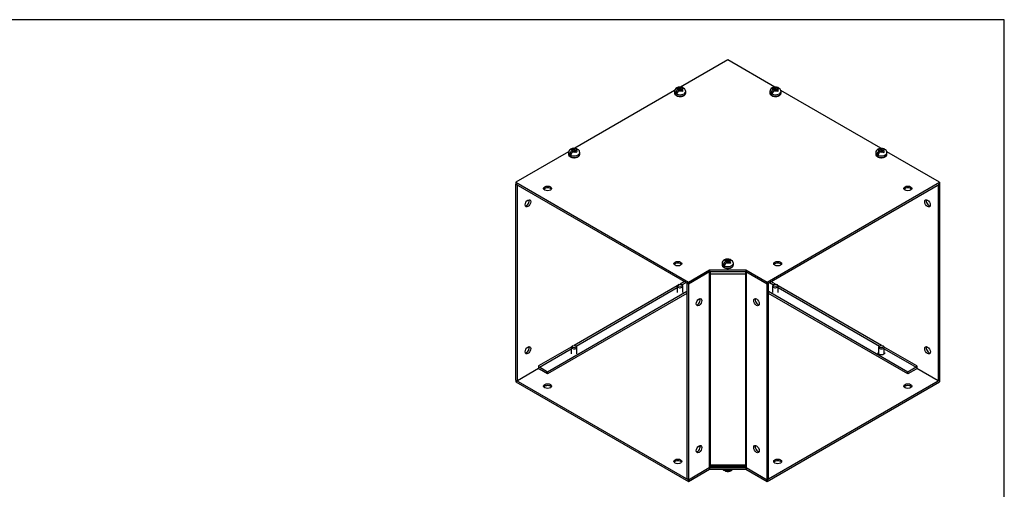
# Model space of a CAD drawing. Header units: inches. Extents: x 0.2 to 65.9, y -0.4 to 43.8.
# Tile 8 of 8: x 33 to 65.9, y 28.2 to 43.8. Entities that reach past the tile are written whole.
import ezdxf

# ---------------------------------------------------------------- set-up
doc = ezdxf.new("R2010")
doc.units = ezdxf.units.IN
doc.header["$MEASUREMENT"] = 0
for name, color, linetype in [('COM55548-4', 7, 'Continuous'), ('COM55549-4', 7, 'Continuous'), ('COM55550-4', 7, 'Continuous'), ('Default', 7, 'Continuous'), ('SCS19491', 7, 'Continuous')]:
    doc.layers.add(name, color=color, linetype=linetype)

# ---------------------------------------------------------------- blocks, each defined once
blk = doc.blocks.new('SE5')
at = {"layer": 'COM55548-4', "color": 7, "linetype": 'Continuous'}
for p, q in [((56.659, 42.501), (55.086, 41.593)), ((58.231, 41.593), (56.659, 42.501)), ((54.885, 41.477), (51.551, 39.552)), ((61.767, 39.552), (58.433, 41.476)), ((51.349, 39.435), (49.588, 38.418)), ((63.73, 38.418), (61.969, 39.435)), ((49.588, 38.418), (55.346, 35.094)), ((49.588, 38.418), (49.588, 38.36)), ((49.588, 38.36), (55.346, 35.035)), ((57.971, 35.094), (63.73, 38.418)), ((57.971, 35.035), (63.73, 38.36)), ((63.73, 38.418), (63.73, 38.36)), ((55.346, 35.094), (56.053, 35.502)), ((56.053, 35.502), (57.264, 35.502)), ((56.053, 35.502), (56.053, 35.443)), ((57.264, 35.502), (57.971, 35.094)), ((57.264, 35.502), (57.264, 35.443)), ((55.346, 35.035), (56.053, 35.443)), ((56.053, 35.443), (57.264, 35.443)), ((57.264, 35.443), (57.971, 35.035)), ((55.346, 35.094), (55.346, 35.035)), ((57.971, 35.094), (57.971, 35.035)), ((49.588, 31.828), (55.346, 28.503)), ((49.588, 31.828), (49.588, 31.769)), ((49.588, 31.769), (55.346, 28.444)), ((57.971, 28.444), (63.73, 31.769)), ((58.022, 28.532), (63.679, 31.799)), ((63.73, 31.827), (63.73, 31.769)), ((55.346, 28.503), (56.044, 28.906)), ((55.346, 28.444), (56.053, 28.852)), ((56.053, 28.91), (56.053, 28.852)), ((56.053, 28.852), (57.264, 28.852)), ((56.061, 28.911), (57.257, 28.911)), ((57.264, 28.91), (57.264, 28.852)), ((57.264, 28.852), (57.971, 28.444)), ((57.271, 28.907), (57.971, 28.503)), ((55.346, 28.503), (55.346, 28.444)), ((57.971, 28.503), (57.971, 28.503)), ((57.971, 28.503), (57.971, 28.444))]:
    blk.add_line(p, q, dxfattribs=at)
for centre in [(50.648, 38.214), (62.669, 38.214), (54.993, 35.706), (58.325, 35.706), (50.648, 31.624), (62.669, 31.624), (54.993, 29.115), (58.325, 29.115)]:
    blk.add_ellipse(centre, major_axis=(0.133, 0), ratio=0.57735, dxfattribs=at)
for centre, major_axis, start_param, end_param in [((50.648, 38.156), (0.133, 0), 0.392819, 2.748773), ((62.669, 38.156), (0.133, 0), 0.392819, 2.748773), ((54.993, 35.647), (0.133, 0), 0.392819, 2.748773), ((58.325, 35.647), (0.133, 0), 0.392819, 2.748773), ((61.785, 32.746), (0.125, 0), 3.141593, 6.283185), ((50.648, 31.565), (0.133, 0), 0.392819, 2.748773), ((62.669, 31.565), (0.133, 0), 0.392819, 2.748773), ((54.993, 29.057), (0.133, 0), 0.392819, 2.748773), ((58.325, 29.057), (0.133, 0), 0.392819, 2.748773)]:
    blk.add_ellipse(centre, major_axis=major_axis, ratio=0.57735, start_param=start_param, end_param=end_param, dxfattribs=at)
at = {"layer": 'COM55549-4', "color": 7, "linetype": 'Continuous'}
for p, q in [((56.044, 35.438), (55.346, 35.035)), ((56.044, 35.438), (56.044, 28.906)), ((56.069, 35.443), (56.069, 35.356)), ((56.069, 35.356), (56.069, 35.443)), ((56.069, 35.356), (56.069, 35.356)), ((56.069, 35.356), (56.069, 29)), ((57.248, 35.356), (56.069, 35.356)), ((57.248, 35.443), (57.248, 35.356)), ((57.248, 35.443), (57.248, 35.356)), ((57.248, 35.356), (57.248, 29)), ((57.248, 35.356), (57.248, 35.356)), ((57.274, 35.438), (57.274, 28.906)), ((55.295, 35.064), (55.295, 28.532)), ((55.346, 35.035), (55.295, 35.064)), ((55.346, 35.035), (55.346, 28.503)), ((57.971, 35.035), (58.022, 35.064)), ((57.971, 35.035), (57.971, 35.035)), ((57.971, 28.503), (57.971, 35.035)), ((58.022, 28.532), (58.022, 35.064)), ((58.022, 35.064), (58.022, 35.064)), ((56.069, 29), (56.069, 28.912)), ((56.069, 29), (56.069, 29)), ((56.069, 28.954), (56.069, 29)), ((56.069, 29), (57.248, 29)), ((56.069, 28.954), (57.248, 28.954)), ((57.248, 29), (57.248, 29)), ((57.248, 29), (57.248, 28.912)), ((57.248, 29), (57.248, 28.954)), ((55.346, 28.503), (56.044, 28.906)), ((57.274, 28.906), (57.971, 28.503)), ((55.346, 28.503), (55.295, 28.532)), ((57.971, 28.503), (58.022, 28.532))]:
    blk.add_line(p, q, dxfattribs=at)
for centre, major_axis, start_param, end_param in [((56.069, 35.423), (0.036, 0), 1.570796, 2.356194), ((57.248, 35.423), (0.036, 0), 0.885132, 1.570796), ((55.649, 34.452), (-0.066, -0.115), 0.392819, 2.748773), ((57.669, 34.452), (-0.066, 0.115), 0.392819, 2.748773), ((55.649, 29.553), (-0.066, -0.115), 0.392819, 2.748773), ((57.669, 29.553), (-0.066, 0.115), 0.392819, 2.748773), ((56.069, 28.891), (-0.036, 0), 4.712389, 5.497787), ((57.248, 28.891), (-0.036, 0), 3.926991, 4.712389)]:
    blk.add_ellipse(centre, major_axis=major_axis, ratio=0.57735, start_param=start_param, end_param=end_param, dxfattribs=at)
for centre, major_axis in [((55.7, 34.423), (-0.067, -0.115)), ((57.618, 34.423), (-0.066, 0.115)), ((55.7, 29.524), (-0.066, -0.115)), ((57.618, 29.524), (-0.066, 0.115))]:
    blk.add_ellipse(centre, major_axis=major_axis, ratio=0.57735, dxfattribs=at)
at = {"layer": 'COM55550-4', "color": 7, "linetype": 'Continuous'}
for p, q in [((49.588, 38.36), (49.639, 38.33)), ((49.588, 31.828), (49.588, 38.36)), ((49.639, 31.798), (49.639, 38.33)), ((63.679, 38.331), (63.68, 38.33)), ((63.73, 38.36), (63.68, 38.33)), ((63.68, 38.33), (63.68, 31.798)), ((63.73, 38.36), (63.73, 31.828)), ((63.73, 38.36), (63.73, 38.36)), ((54.974, 34.967), (51.533, 32.98)), ((51.597, 32.958), (54.973, 34.907)), ((55.219, 35.108), (55.068, 35.021)), ((55.132, 35), (55.27, 35.079)), ((58.048, 35.079), (58.185, 35)), ((58.25, 35.021), (58.099, 35.109)), ((61.785, 32.98), (58.344, 34.967)), ((58.345, 34.908), (61.721, 32.959)), ((55.295, 34.774), (50.648, 32.091)), ((55.295, 34.715), (50.648, 32.032)), ((62.67, 32.091), (58.022, 34.774)), ((62.67, 32.032), (58.022, 34.715)), ((51.438, 32.925), (50.346, 32.295)), ((50.371, 32.251), (51.437, 32.866)), ((62.972, 32.295), (61.879, 32.926)), ((61.88, 32.867), (62.947, 32.251)), ((50.346, 32.207), (49.639, 31.798)), ((50.346, 32.295), (50.346, 32.295)), ((50.346, 32.295), (50.346, 32.207)), ((50.648, 32.091), (50.371, 32.251)), ((62.947, 32.251), (62.67, 32.091)), ((62.972, 32.295), (62.972, 32.207)), ((62.972, 32.295), (62.972, 32.295)), ((63.68, 31.798), (62.972, 32.207)), ((50.648, 32.032), (50.371, 32.192)), ((50.648, 32.032), (50.648, 32.091)), ((62.947, 32.192), (62.67, 32.032)), ((62.67, 32.032), (62.67, 32.091)), ((49.588, 31.828), (49.639, 31.798)), ((63.73, 31.828), (63.68, 31.798))]:
    blk.add_line(p, q, dxfattribs=at)
for centre, major_axis in [((49.992, 37.718), (-0.066, -0.115)), ((63.326, 37.718), (-0.066, 0.115)), ((49.992, 32.819), (-0.066, -0.115)), ((63.326, 32.819), (-0.067, 0.115))]:
    blk.add_ellipse(centre, major_axis=major_axis, ratio=0.57735, dxfattribs=at)
for centre, major_axis, start_param, end_param in [((49.941, 37.747), (0.067, 0.115), 3.534412, 5.890366), ((63.377, 37.747), (0.067, -0.115), 3.534412, 5.890366), ((49.941, 32.848), (0.067, 0.115), 3.534412, 5.890366), ((63.377, 32.848), (0.067, -0.115), 3.534412, 5.890366), ((50.371, 32.28), (-0.018, 0.0312), 0.785398, 2.356194), ((50.371, 32.28), (-0.054, 0.0935), 2.015584, 2.356194), ((62.947, 32.28), (-0.018, -0.0312), 0.785398, 2.356194), ((62.947, 32.28), (-0.054, -0.0935), 0.785398, 1.126008)]:
    blk.add_ellipse(centre, major_axis=major_axis, ratio=0.57735, start_param=start_param, end_param=end_param, dxfattribs=at)
at = {"layer": 'SCS19491', "color": 7, "linetype": 'Continuous'}
for p, q in [((54.88, 41.448), (54.88, 41.399)), ((54.988, 41.438), (54.916, 41.397)), ((54.994, 41.576), (54.954, 41.55)), ((54.954, 41.55), (54.977, 41.542)), ((54.977, 41.542), (55.021, 41.519)), ((55.021, 41.519), (54.981, 41.496)), ((54.994, 41.533), (54.994, 41.576)), ((55.063, 41.543), (55.016, 41.569)), ((55.021, 41.469), (55.021, 41.519)), ((55.052, 41.488), (55.021, 41.505)), ((55.023, 41.471), (55.065, 41.495)), ((55.112, 41.571), (55.063, 41.543)), ((55.063, 41.543), (55.063, 41.494)), ((55.065, 41.495), (55.111, 41.471)), ((55.108, 41.507), (55.076, 41.489)), ((55.108, 41.52), (55.154, 41.547)), ((55.154, 41.495), (55.108, 41.52)), ((55.108, 41.473), (55.108, 41.52)), ((55.133, 41.456), (55.173, 41.482)), ((55.173, 41.482), (55.154, 41.495)), ((55.255, 41.399), (55.255, 41.448)), ((58.062, 41.448), (58.062, 41.399)), ((58.17, 41.438), (58.098, 41.397)), ((58.176, 41.576), (58.136, 41.55)), ((58.136, 41.55), (58.159, 41.542)), ((58.159, 41.542), (58.203, 41.519)), ((58.203, 41.519), (58.163, 41.496)), ((58.176, 41.533), (58.176, 41.576)), ((58.245, 41.543), (58.198, 41.569)), ((58.203, 41.469), (58.203, 41.519)), ((58.234, 41.488), (58.203, 41.505)), ((58.205, 41.471), (58.247, 41.495)), ((58.294, 41.571), (58.245, 41.543)), ((58.245, 41.543), (58.245, 41.494)), ((58.247, 41.495), (58.293, 41.471)), ((58.29, 41.507), (58.258, 41.489)), ((58.29, 41.52), (58.336, 41.547)), ((58.336, 41.495), (58.29, 41.52)), ((58.29, 41.473), (58.29, 41.52)), ((58.315, 41.456), (58.355, 41.482)), ((58.355, 41.482), (58.336, 41.495)), ((58.437, 41.399), (58.437, 41.448)), ((51.459, 39.535), (51.418, 39.509)), ((51.418, 39.509), (51.442, 39.501)), ((51.442, 39.501), (51.485, 39.478)), ((51.485, 39.478), (51.445, 39.454)), ((51.459, 39.492), (51.459, 39.535)), ((51.528, 39.502), (51.48, 39.528)), ((51.485, 39.428), (51.485, 39.478)), ((51.517, 39.447), (51.485, 39.463)), ((51.488, 39.43), (51.53, 39.454)), ((51.577, 39.53), (51.528, 39.502)), ((51.528, 39.502), (51.528, 39.453)), ((51.53, 39.454), (51.575, 39.43)), ((51.572, 39.466), (51.541, 39.448)), ((51.572, 39.478), (51.619, 39.506)), ((51.618, 39.454), (51.572, 39.478)), ((51.572, 39.431), (51.572, 39.478)), ((51.597, 39.414), (51.638, 39.44)), ((51.638, 39.44), (51.618, 39.454)), ((61.712, 39.535), (61.671, 39.509)), ((61.671, 39.509), (61.695, 39.501)), ((61.695, 39.501), (61.739, 39.478)), ((61.739, 39.478), (61.698, 39.454)), ((61.712, 39.492), (61.712, 39.535)), ((61.781, 39.502), (61.733, 39.528)), ((61.739, 39.428), (61.739, 39.478)), ((61.77, 39.447), (61.739, 39.463)), ((61.741, 39.43), (61.783, 39.454)), ((61.83, 39.53), (61.781, 39.502)), ((61.781, 39.502), (61.781, 39.453)), ((61.783, 39.454), (61.829, 39.43)), ((61.825, 39.466), (61.794, 39.448)), ((61.825, 39.478), (61.872, 39.506)), ((61.871, 39.454), (61.825, 39.478)), ((61.825, 39.431), (61.825, 39.478)), ((61.85, 39.414), (61.891, 39.44)), ((61.891, 39.44), (61.871, 39.454)), ((51.345, 39.406), (51.345, 39.357)), ((51.452, 39.397), (51.381, 39.356)), ((51.72, 39.357), (51.72, 39.406)), ((61.598, 39.406), (61.598, 39.357)), ((61.705, 39.397), (61.634, 39.356)), ((61.973, 39.357), (61.973, 39.406)), ((56.585, 35.844), (56.545, 35.818)), ((56.545, 35.818), (56.568, 35.81)), ((56.585, 35.801), (56.585, 35.844)), ((56.654, 35.811), (56.607, 35.837)), ((56.703, 35.839), (56.654, 35.811)), ((56.471, 35.716), (56.471, 35.667)), ((56.579, 35.706), (56.507, 35.665)), ((56.568, 35.81), (56.612, 35.787)), ((56.612, 35.787), (56.572, 35.764)), ((56.612, 35.737), (56.612, 35.787)), ((56.643, 35.756), (56.612, 35.773)), ((56.614, 35.739), (56.656, 35.763)), ((56.654, 35.811), (56.654, 35.762)), ((56.656, 35.763), (56.702, 35.739)), ((56.699, 35.775), (56.667, 35.757)), ((56.699, 35.788), (56.745, 35.815)), ((56.745, 35.763), (56.699, 35.788)), ((56.699, 35.741), (56.699, 35.788)), ((56.724, 35.724), (56.764, 35.75)), ((56.764, 35.75), (56.745, 35.763)), ((56.846, 35.667), (56.846, 35.716)), ((54.973, 34.959), (54.973, 34.741)), ((55.022, 35.01), (55.001, 34.998)), ((55.135, 34.998), (55.114, 35.01)), ((55.163, 34.741), (55.163, 34.959)), ((58.155, 34.959), (58.155, 34.741)), ((58.204, 35.01), (58.182, 34.998)), ((58.317, 34.998), (58.296, 35.01)), ((58.345, 34.741), (58.345, 34.959)), ((51.437, 32.918), (51.437, 32.699)), ((51.486, 32.969), (51.465, 32.957)), ((51.599, 32.957), (51.578, 32.969)), ((51.627, 32.699), (51.627, 32.918)), ((61.69, 32.918), (61.69, 32.699)), ((61.739, 32.969), (61.718, 32.957)), ((61.852, 32.957), (61.831, 32.969)), ((61.88, 32.699), (61.88, 32.918))]:
    blk.add_line(p, q, dxfattribs=at)
for centre, radius, start, end in [((55.014, 41.448), 0.132, 116.9272, 179.7888), ((55.058, 41.375), 0.144, 122.6431, 170.9725), ((55.067, 41.355), 0.239, 68.7076, 118.3255), ((55.101, 41.35), 0.144, 122.6435, 170.9722), ((54.981, 41.506), 0.0717, 61.1579, 79.3273), ((55.057, 41.37), 0.114, 48.339, 61.6041), ((55.13, 41.448), 0.125, 359.6618, 52.9878), ((58.196, 41.448), 0.132, 116.9272, 179.7888), ((58.24, 41.375), 0.144, 122.6431, 170.9725), ((58.249, 41.355), 0.239, 68.7076, 118.3255), ((58.283, 41.35), 0.144, 122.6435, 170.9722), ((58.163, 41.506), 0.0717, 61.1579, 79.3273), ((58.239, 41.37), 0.114, 48.339, 61.6041), ((58.312, 41.448), 0.125, 359.6618, 52.9878), ((51.478, 39.406), 0.132, 116.9272, 179.7888), ((51.523, 39.333), 0.144, 122.6431, 170.9725), ((51.532, 39.314), 0.239, 68.7076, 118.3255), ((51.446, 39.465), 0.0717, 61.1579, 79.3273), ((51.594, 39.407), 0.125, 359.6618, 52.9878), ((61.731, 39.406), 0.132, 116.9272, 179.7888), ((61.776, 39.333), 0.144, 122.6431, 170.9725), ((61.785, 39.314), 0.239, 68.7076, 118.3255), ((61.699, 39.465), 0.0717, 61.1579, 79.3273), ((61.847, 39.407), 0.125, 359.6618, 52.9878), ((51.565, 39.309), 0.144, 122.6435, 170.9722), ((51.521, 39.329), 0.114, 48.339, 61.6041), ((61.818, 39.309), 0.144, 122.6435, 170.9722), ((61.774, 39.329), 0.114, 48.339, 61.6041), ((56.605, 35.716), 0.132, 116.9272, 179.7888), ((56.658, 35.623), 0.239, 68.7076, 118.3255), ((56.572, 35.774), 0.0717, 61.1579, 79.3273), ((56.649, 35.643), 0.144, 122.6431, 170.9725), ((56.692, 35.618), 0.144, 122.6435, 170.9722), ((56.648, 35.639), 0.114, 48.339, 61.6041), ((56.721, 35.716), 0.125, 359.6618, 52.9878), ((56.596, 28.925), 0.124, 215.9255, 232.6408)]:
    blk.add_arc(centre, radius, start, end, dxfattribs=at)
for centre, major_axis, start_param, end_param in [((55.068, 41.448), (0.187, 0), 3.139571, 6.282888), ((55.068, 41.521), (0.0975, 0), 2.760151, 3.614224), ((55.068, 41.521), (0.0975, 0), 1.098165, 2.133766), ((55.068, 41.521), (-0.0975, 0), 1.098165, 2.03117), ((55.068, 41.521), (-0.0975, 0), 2.657556, 3.614224), ((58.25, 41.448), (0.187, 0), 3.139571, 6.282888), ((58.25, 41.521), (0.0975, 0), 2.760151, 3.614224), ((58.25, 41.521), (0.0975, 0), 1.098165, 2.133766), ((58.25, 41.521), (-0.0975, 0), 1.098165, 2.03117), ((58.25, 41.521), (-0.0975, 0), 2.657556, 3.614224), ((55.068, 41.399), (-0.187, 0), 0, 0.022901), ((55.068, 41.399), (-0.187, 0), 0.022901, 3.141593), ((55.068, 41.46), (-0.186, 0), 0.623612, 0.947184), ((58.25, 41.399), (-0.187, 0), 0, 0.022901), ((58.25, 41.399), (-0.187, 0), 0.022901, 3.141593), ((58.25, 41.46), (-0.186, 0), 0.623612, 0.947184), ((51.532, 39.48), (0.0975, 0), 2.760151, 3.614224), ((51.532, 39.48), (0.0975, 0), 1.098165, 2.133766), ((51.532, 39.48), (-0.0975, 0), 2.657556, 3.614224), ((61.785, 39.48), (0.0975, 0), 2.760151, 3.614224), ((61.785, 39.48), (0.0975, 0), 1.098165, 2.133766), ((61.785, 39.48), (-0.0975, 0), 2.657556, 3.614224), ((51.532, 39.406), (0.187, 0), 3.139571, 6.282888), ((51.532, 39.357), (-0.188, 0), 0, 0.022901), ((51.532, 39.357), (-0.188, 0), 0.022901, 3.141593), ((51.532, 39.419), (-0.186, 0), 0.623612, 0.947184), ((51.532, 39.48), (-0.0975, 0), 1.098165, 2.03117), ((61.785, 39.406), (0.187, 0), 3.139571, 6.282888), ((61.785, 39.357), (-0.187, 0), 0, 0.022901), ((61.785, 39.357), (-0.187, 0), 0.022901, 3.141593), ((61.785, 39.419), (-0.186, 0), 0.623612, 0.947184), ((61.785, 39.48), (-0.0975, 0), 1.098165, 2.03117), ((56.659, 35.789), (0.0975, 0), 1.098165, 2.133766), ((56.659, 35.716), (0.187, 0), 3.139571, 6.282888), ((56.659, 35.667), (-0.187, 0), 0, 0.022901), ((56.659, 35.667), (-0.187, 0), 0.022901, 3.141593), ((56.659, 35.728), (-0.186, 0), 0.623612, 0.947184), ((56.659, 35.789), (0.0975, 0), 2.760151, 3.614224), ((56.659, 35.789), (-0.0975, 0), 1.098165, 2.03117), ((56.659, 35.789), (-0.0975, 0), 2.657556, 3.614224), ((55.068, 34.959), (-0.095, 0), 5.497787, 6.283185), ((55.068, 34.959), (-0.095, 0), 0, 3.926991), ((58.25, 34.959), (-0.095, 0), 5.497787, 6.283185), ((58.25, 34.959), (-0.095, 0), 0, 3.926991), ((51.532, 32.918), (-0.095, 0), 5.497787, 6.283185), ((51.532, 32.918), (-0.095, 0), 0, 3.926991), ((61.785, 32.918), (-0.095, 0), 5.497787, 6.283185), ((61.785, 32.918), (-0.095, 0), 0, 3.926991), ((56.659, 28.915), (-0.186, 0), 0.623612, 0.947184), ((56.659, 28.927), (-0.187, 0), 0.764565, 2.377028)]:
    blk.add_ellipse(centre, major_axis=major_axis, ratio=0.57735, start_param=start_param, end_param=end_param, dxfattribs=at)
for centre in [(55.068, 34.984), (58.25, 34.984), (51.532, 32.943), (61.785, 32.943)]:
    blk.add_ellipse(centre, major_axis=(0.065, 0), ratio=0.57735, dxfattribs=at)
for points, knots in [([(55.176, 41.547), (55.176, 41.551), (55.175, 41.555), (55.172, 41.562), (55.171, 41.565), (55.167, 41.57), (55.165, 41.572), (55.16, 41.576), (55.157, 41.577), (55.151, 41.58), (55.148, 41.58), (55.141, 41.581), (55.138, 41.58), (55.131, 41.579), (55.127, 41.578), (55.12, 41.575), (55.116, 41.573), (55.112, 41.571)], [0, 0, 0, 0, 0.125, 0.125, 0.25, 0.25, 0.375, 0.375, 0.5, 0.5, 0.625, 0.625, 0.75, 0.75, 0.875, 0.875, 1, 1, 1, 1]), ([(55.154, 41.547), (55.158, 41.549), (55.162, 41.551), (55.17, 41.554), (55.173, 41.555), (55.18, 41.556), (55.184, 41.556), (55.19, 41.556), (55.194, 41.555), (55.199, 41.553), (55.202, 41.551), (55.205, 41.549), (55.205, 41.549), (55.205, 41.549)], [0, 0, 0, 0, 0.125, 0.125, 0.25, 0.25, 0.375, 0.375, 0.5, 0.5, 0.625, 0.625, 0.640481, 0.640481, 0.640481, 0.640481]), ([(58.358, 41.547), (58.358, 41.551), (58.357, 41.555), (58.354, 41.562), (58.353, 41.565), (58.349, 41.57), (58.347, 41.572), (58.342, 41.576), (58.339, 41.577), (58.333, 41.58), (58.33, 41.58), (58.323, 41.581), (58.32, 41.58), (58.313, 41.579), (58.309, 41.578), (58.302, 41.575), (58.298, 41.573), (58.294, 41.571)], [0, 0, 0, 0, 0.125, 0.125, 0.25, 0.25, 0.375, 0.375, 0.5, 0.5, 0.625, 0.625, 0.75, 0.75, 0.875, 0.875, 1, 1, 1, 1]), ([(58.336, 41.547), (58.34, 41.549), (58.344, 41.551), (58.352, 41.554), (58.355, 41.555), (58.362, 41.556), (58.366, 41.556), (58.372, 41.556), (58.376, 41.555), (58.381, 41.553), (58.384, 41.551), (58.387, 41.549), (58.387, 41.549), (58.387, 41.549)], [0, 0, 0, 0, 0.125, 0.125, 0.25, 0.25, 0.375, 0.375, 0.5, 0.5, 0.625, 0.625, 0.640481, 0.640481, 0.640481, 0.640481]), ([(54.881, 41.396), (54.882, 41.389), (54.882, 41.374), (54.894, 41.351), (54.913, 41.329), (54.941, 41.309), (54.975, 41.294), (55.014, 41.284), (55.056, 41.279), (55.098, 41.28), (55.139, 41.287), (55.172, 41.298), (55.188, 41.307), (55.195, 41.311)], [0, 0, 0, 0, 0.061583, 0.151281, 0.243087, 0.339594, 0.439346, 0.539686, 0.639722, 0.73964, 0.839816, 0.940615, 1, 1, 1, 1]), ([(55.195, 41.311), (55.201, 41.314), (55.216, 41.324), (55.236, 41.343), (55.25, 41.368), (55.256, 41.388), (55.255, 41.397), (55.255, 41.399)], [0, 0, 0, 0, 0.156422, 0.452408, 0.710467, 0.959293, 1, 1, 1, 1]), ([(58.063, 41.396), (58.064, 41.389), (58.064, 41.374), (58.076, 41.351), (58.095, 41.329), (58.123, 41.309), (58.157, 41.294), (58.196, 41.284), (58.238, 41.279), (58.28, 41.28), (58.321, 41.287), (58.354, 41.298), (58.37, 41.307), (58.377, 41.311)], [0, 0, 0, 0, 0.061583, 0.151281, 0.243087, 0.339594, 0.439346, 0.539686, 0.639722, 0.73964, 0.839816, 0.940615, 1, 1, 1, 1]), ([(58.377, 41.311), (58.383, 41.314), (58.398, 41.324), (58.418, 41.343), (58.432, 41.368), (58.438, 41.388), (58.437, 41.397), (58.437, 41.399)], [0, 0, 0, 0, 0.156422, 0.452408, 0.710467, 0.959293, 1, 1, 1, 1]), ([(51.641, 39.506), (51.64, 39.51), (51.639, 39.514), (51.637, 39.52), (51.635, 39.523), (51.631, 39.529), (51.629, 39.531), (51.624, 39.535), (51.621, 39.536), (51.616, 39.538), (51.612, 39.539), (51.606, 39.539), (51.602, 39.539), (51.595, 39.538), (51.592, 39.537), (51.584, 39.534), (51.58, 39.532), (51.577, 39.53)], [0, 0, 0, 0, 0.125, 0.125, 0.25, 0.25, 0.375, 0.375, 0.5, 0.5, 0.625, 0.625, 0.75, 0.75, 0.875, 0.875, 1, 1, 1, 1]), ([(51.619, 39.506), (51.623, 39.508), (51.627, 39.51), (51.634, 39.512), (51.638, 39.513), (51.645, 39.515), (51.648, 39.515), (51.655, 39.515), (51.658, 39.514), (51.664, 39.512), (51.667, 39.51), (51.669, 39.508), (51.67, 39.508), (51.67, 39.508)], [0, 0, 0, 0, 0.125, 0.125, 0.25, 0.25, 0.375, 0.375, 0.5, 0.5, 0.625, 0.625, 0.640481, 0.640481, 0.640481, 0.640481]), ([(61.894, 39.506), (61.893, 39.51), (61.892, 39.514), (61.89, 39.52), (61.888, 39.523), (61.884, 39.529), (61.882, 39.531), (61.877, 39.535), (61.874, 39.536), (61.869, 39.538), (61.865, 39.539), (61.859, 39.539), (61.855, 39.539), (61.848, 39.538), (61.845, 39.537), (61.837, 39.534), (61.833, 39.532), (61.83, 39.53)], [0, 0, 0, 0, 0.125, 0.125, 0.25, 0.25, 0.375, 0.375, 0.5, 0.5, 0.625, 0.625, 0.75, 0.75, 0.875, 0.875, 1, 1, 1, 1]), ([(61.872, 39.506), (61.876, 39.508), (61.88, 39.51), (61.887, 39.512), (61.891, 39.513), (61.898, 39.515), (61.901, 39.515), (61.908, 39.515), (61.911, 39.514), (61.917, 39.512), (61.92, 39.51), (61.922, 39.508), (61.923, 39.508), (61.923, 39.508)], [0, 0, 0, 0, 0.125, 0.125, 0.25, 0.25, 0.375, 0.375, 0.5, 0.5, 0.625, 0.625, 0.640481, 0.640481, 0.640481, 0.640481]), ([(51.346, 39.354), (51.346, 39.347), (51.347, 39.333), (51.358, 39.31), (51.378, 39.287), (51.405, 39.268), (51.439, 39.253), (51.478, 39.242), (51.52, 39.238), (51.563, 39.239), (51.603, 39.246), (51.636, 39.257), (51.653, 39.266), (51.66, 39.269)], [0, 0, 0, 0, 0.061583, 0.151281, 0.243087, 0.339594, 0.439346, 0.539686, 0.639722, 0.73964, 0.839816, 0.940615, 1, 1, 1, 1]), ([(51.66, 39.269), (51.666, 39.273), (51.68, 39.282), (51.701, 39.302), (51.715, 39.327), (51.721, 39.346), (51.719, 39.356), (51.719, 39.357)], [0, 0, 0, 0, 0.156422, 0.452408, 0.710467, 0.959293, 1, 1, 1, 1]), ([(61.599, 39.354), (61.599, 39.347), (61.6, 39.333), (61.611, 39.31), (61.631, 39.287), (61.658, 39.268), (61.692, 39.253), (61.731, 39.242), (61.773, 39.238), (61.816, 39.239), (61.856, 39.246), (61.889, 39.257), (61.906, 39.266), (61.913, 39.269)], [0, 0, 0, 0, 0.061583, 0.151281, 0.243087, 0.339594, 0.439346, 0.539686, 0.639722, 0.73964, 0.839816, 0.940615, 1, 1, 1, 1]), ([(61.913, 39.269), (61.919, 39.273), (61.933, 39.282), (61.954, 39.302), (61.968, 39.327), (61.974, 39.346), (61.972, 39.356), (61.972, 39.357)], [0, 0, 0, 0, 0.156422, 0.452408, 0.710467, 0.959293, 1, 1, 1, 1]), ([(56.767, 35.815), (56.767, 35.819), (56.766, 35.823), (56.763, 35.83), (56.762, 35.833), (56.758, 35.838), (56.756, 35.84), (56.751, 35.844), (56.748, 35.845), (56.742, 35.848), (56.739, 35.848), (56.732, 35.849), (56.729, 35.848), (56.722, 35.847), (56.718, 35.846), (56.711, 35.843), (56.707, 35.842), (56.703, 35.839)], [0, 0, 0, 0, 0.125, 0.125, 0.25, 0.25, 0.375, 0.375, 0.5, 0.5, 0.625, 0.625, 0.75, 0.75, 0.875, 0.875, 1, 1, 1, 1]), ([(56.745, 35.815), (56.749, 35.817), (56.753, 35.819), (56.761, 35.822), (56.764, 35.823), (56.771, 35.824), (56.775, 35.824), (56.781, 35.824), (56.785, 35.823), (56.79, 35.821), (56.793, 35.82), (56.796, 35.817), (56.796, 35.817), (56.796, 35.817)], [0, 0, 0, 0, 0.125, 0.125, 0.25, 0.25, 0.375, 0.375, 0.5, 0.5, 0.625, 0.625, 0.640481, 0.640481, 0.640481, 0.640481]), ([(56.472, 35.664), (56.473, 35.657), (56.473, 35.642), (56.485, 35.619), (56.504, 35.597), (56.532, 35.577), (56.566, 35.562), (56.605, 35.552), (56.647, 35.547), (56.689, 35.548), (56.73, 35.555), (56.763, 35.566), (56.779, 35.575), (56.786, 35.579)], [0, 0, 0, 0, 0.061583, 0.151281, 0.243087, 0.339594, 0.439346, 0.539686, 0.639722, 0.73964, 0.839816, 0.940615, 1, 1, 1, 1]), ([(56.786, 35.579), (56.792, 35.582), (56.807, 35.592), (56.827, 35.611), (56.841, 35.636), (56.847, 35.656), (56.846, 35.665), (56.846, 35.667)], [0, 0, 0, 0, 0.156422, 0.452408, 0.710467, 0.959293, 1, 1, 1, 1]), ([(56.507, 28.852), (56.508, 28.848), (56.509, 28.845), (56.512, 28.838), (56.513, 28.835), (56.517, 28.83), (56.519, 28.827), (56.524, 28.824), (56.527, 28.822), (56.533, 28.82), (56.536, 28.819), (56.543, 28.819), (56.546, 28.819), (56.55, 28.82), (56.551, 28.82), (56.552, 28.82)], [0, 0, 0, 0, 0.125, 0.125, 0.25, 0.25, 0.375, 0.375, 0.5, 0.5, 0.625, 0.625, 0.75, 0.75, 0.7800931, 0.7800931, 0.7800931, 0.7800931]), ([(56.572, 28.797), (56.569, 28.798), (56.567, 28.799), (56.562, 28.803), (56.56, 28.805), (56.556, 28.81), (56.554, 28.814), (56.552, 28.82), (56.551, 28.824), (56.55, 28.828)], [0.5059239, 0.5059239, 0.5059239, 0.5059239, 0.625, 0.625, 0.75, 0.75, 0.875, 0.875, 1, 1, 1, 1]), ([(56.572, 28.797), (56.575, 28.796), (56.589, 28.789), (56.62, 28.783), (56.662, 28.78), (56.705, 28.784), (56.745, 28.795), (56.78, 28.812), (56.804, 28.832), (56.817, 28.846), (56.821, 28.852)], [0, 0, 0, 0, 0.0258917, 0.1382412, 0.2523046, 0.3678275, 0.4866408, 0.5970881, 0.7011349, 0.7612895, 0.7612895, 0.7612895, 0.7612895])]:
    blk.add_open_spline(points, degree=3, knots=knots, dxfattribs=at)
blk = doc.blocks.new('BORDER')
at = {"layer": 'Default', "color": 7, "linetype": 'Continuous'}
for p, q in [((0, 27.86), (-41.86, 27.86)), ((0, 0), (0, 27.86))]:
    blk.add_line(p, q, dxfattribs=at)

msp = doc.modelspace()

# ---------------------------------------------------------------- block references
at = {"layer": 'Default', "color": 7, "xscale": 1.57, "yscale": 1.57, "zscale": 1.57}
msp.add_blockref('BORDER', (65.889, 0.099), dxfattribs=at)
at = {"layer": 'Default'}
msp.add_blockref('SE5', (0, 0), dxfattribs=at)

doc.saveas('drawing.dxf')
